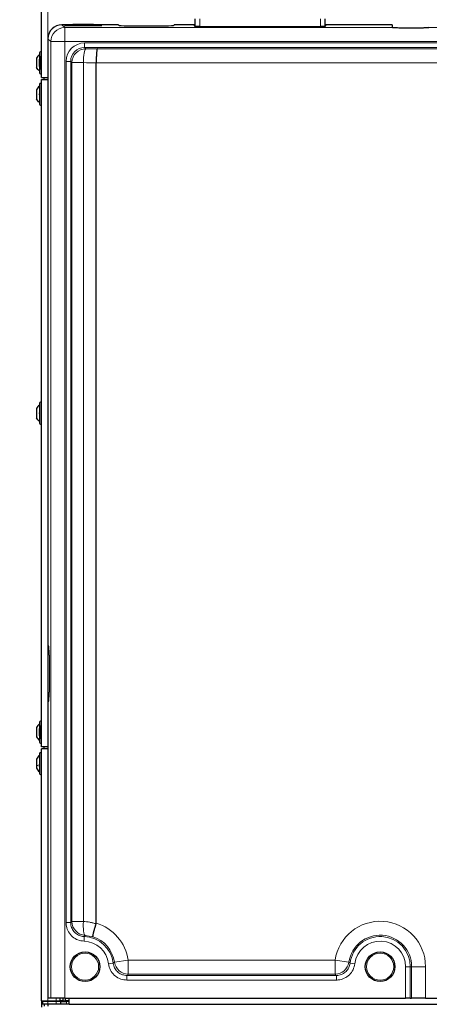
# Paper-space layout 'Blatt3' of a CAD drawing. Header units: millimetres. Extents: x 5 to 418, y 2 to 292.
# Tile 21 of 93: x 58 to 95, y 136 to 224. Entities that reach past the tile are written whole.
import ezdxf

# ---------------------------------------------------------------- set-up
doc = ezdxf.new("R2010")
doc.units = ezdxf.units.MM
doc.layers.add('SLD-0', color=7, linetype='Continuous')
doc.styles.add('SLDTEXTSTYLE0', font='TXT', dxfattribs={"width": 0.605})
doc.dimstyles.new('SLDDIMSTYLE2', dxfattribs={"dimtxt": 3.5, "dimasz": 3.302, "dimexe": 0, "dimexo": 0.0625, "dimgap": 0.875, "dimtad": 1, "dimlfac": 6, "dimrnd": 1e-09, "dimzin": 12, "dimdsep": 46, "dimtxsty": 'SLDTEXTSTYLE0', "dimsah": 1, "dimcen": 0.09, "dimadec": 0, "dimazin": 3, "dimtfac": 1, "dimtofl": 0, "dimtmove": 0, "dimatfit": 3, "dimfxl": 1, "dimfrac": 2, "dimtolj": 1, "dimtzin": 12, "dimarcsym": 0})

# ---------------------------------------------------------------- blocks, each defined once
blk = doc.blocks.new('_D_13')
at = {"layer": 'SLD-0', "color": 7}
for p, q in [((62.596, 260.94), (48.721, 260.94)), ((49.721, 260.94), (49.721, 99.273)), ((62.596, 99.273), (48.721, 99.273))]:
    blk.add_line(p, q, dxfattribs=at)
for points in [[(49.721, 260.94), (49.213, 257.638), (50.229, 257.638)], [(49.721, 99.273), (50.229, 102.575), (49.213, 102.575)]]:
    blk.add_solid(points, dxfattribs=at)
at = {"layer": 'SLD-0', "color": 7, "insert": (45.209, 176.096), "char_height": 3.5, "attachment_point": 1, "rotation": 90, "style": 'SLDTEXTSTYLE0'}
blk.add_mtext('970', dxfattribs=at)

psp = doc.layouts.new('Blatt3')

# ---------------------------------------------------------------- linework, layer by layer
at = {"color": 7, "linetype": 'Continuous', "lineweight": 25}
for p, q in [((60.1795, 219.1063), (60.1795, 250.3563)), ((73.9795, 223.7412), (73.9795, 224.3843)), ((85.6462, 223.7412), (85.6462, 224.3843)), ((62.9795, 223.8563), (62.0111, 223.8563)), ((62.9402, 223.817), (62.5962, 223.817)), ((62.5962, 223.7821), (65.2628, 223.7821)), ((63.0128, 223.8897), (62.9052, 223.7821)), ((64.8462, 223.8897), (63.0128, 223.8897)), ((64.9537, 223.7821), (64.8462, 223.8897)), ((67.0962, 223.8563), (64.8795, 223.8563)), ((65.2628, 223.817), (64.9188, 223.817)), ((67.0962, 223.8563), (67.0962, 223.8127)), ((67.9295, 223.769), (71.2628, 223.769)), ((72.0962, 223.8127), (72.0962, 223.8563)), ((73.8962, 223.8563), (72.0962, 223.8563)), ((73.8962, 223.8563), (73.8962, 223.7603)), ((74.7295, 223.7166), (84.8962, 223.7166)), ((85.7295, 223.7603), (85.7295, 223.8563)), ((91.6795, 223.8563), (85.7295, 223.8563)), ((91.6795, 223.8563), (91.6795, 223.638)), ((92.5128, 223.5914), (94.1795, 223.5914)), ((60.7628, 222.608), (60.7628, 168.023)), ((60.0128, 221.3397), (60.0128, 220.7509)), ((59.7212, 220.8522), (59.7212, 220.0272)), ((60.0128, 220.116), (60.0128, 220.7634)), ((60.1795, 220.9838), (60.0962, 220.9838)), ((60.0962, 219.8955), (60.0962, 220.9838)), ((65.0962, 220.4439), (65.0962, 220.443)), ((65.0962, 143.0984), (65.0962, 220.443)), ((60.0128, 220.1284), (60.0128, 219.5397)), ((60.0962, 219.8955), (60.1795, 219.8955)), ((60.1795, 219.1063), (60.7628, 219.1063)), ((60.1795, 218.9397), (60.7628, 218.9397)), ((60.1795, 158.9397), (60.1795, 218.9397)), ((60.4295, 218.9397), (60.4295, 219.1063)), ((59.7212, 218.0188), (59.7212, 217.1938)), ((60.0128, 218.5063), (60.0128, 216.7063)), ((60.0128, 189.8397), (60.0128, 188.0397)), ((59.7212, 189.3522), (59.7212, 188.5272)), ((60.7628, 168.023), (60.824, 168.023)), ((60.8676, 167.1897), (60.8676, 163.8563)), ((60.7628, 163.023), (60.7628, 136.3563)), ((60.824, 163.023), (60.7628, 163.023)), ((60.0128, 161.173), (60.0128, 160.5967)), ((59.7212, 160.6842), (59.7212, 159.8618)), ((60.0128, 159.9493), (60.0128, 160.5967)), ((60.1795, 160.8172), (60.0962, 160.8172)), ((60.0962, 159.7288), (60.0962, 160.8172)), ((60.0128, 159.9491), (60.0128, 159.373)), ((60.0962, 159.7288), (60.1795, 159.7288)), ((60.7628, 158.9397), (60.1795, 158.9397)), ((60.1795, 136.1063), (60.1795, 158.773)), ((60.7628, 158.773), (60.1795, 158.773)), ((60.4295, 158.773), (60.4295, 158.9397)), ((59.7212, 157.8522), (59.7212, 157.3129)), ((60.0128, 158.3397), (60.0128, 157.163)), ((59.7212, 157.3129), (59.7212, 157.0272)), ((60.0128, 157.163), (60.0128, 156.5397)), ((65.0864, 143.0342), (65.0962, 143.0984)), ((61.0204, 136.3563), (60.7628, 136.3563)), ((62.2687, 136.3563), (61.0204, 136.3563)), ((61.8462, 136.1063), (61.8462, 136.3563)), ((62.0962, 136.3563), (62.0962, 136.1063)), ((62.2687, 136.3563), (92.8893, 136.3563)), ((62.3462, 136.1063), (62.3462, 136.3563)), ((62.6795, 135.8063), (62.6795, 136.3563)), ((93.3054, 136.3563), (92.8893, 136.3563)), ((93.3054, 136.3563), (93.427, 136.3563)), ((94.6753, 136.3563), (93.427, 136.3563)), ((94.6753, 136.3563), (116.8504, 136.3563)), ((60.1795, 136.1063), (60.7628, 136.1063)), ((60.1795, 136.1063), (60.1795, 135.5373)), ((60.2628, 136.0563), (60.2628, 135.8063)), ((60.7628, 136.0563), (60.2628, 136.0563)), ((60.7628, 135.8063), (60.2628, 135.8063)), ((60.4295, 136.1063), (60.4295, 136.0563)), ((60.4295, 135.8063), (60.4295, 135.6397)), ((60.7628, 136.1063), (61.5128, 136.1063)), ((60.7628, 136.1063), (60.7628, 136.0563)), ((61.5128, 136.0563), (60.7628, 136.0563)), ((61.5128, 135.8063), (60.7628, 135.8063)), ((60.7628, 135.8063), (60.7628, 135.6397)), ((61.3462, 136.1063), (61.3462, 136.0563)), ((61.5128, 136.1063), (61.8462, 136.1063)), ((61.9295, 136.0563), (61.5128, 136.0563)), ((61.9295, 135.8063), (61.5128, 135.8063)), ((62.0962, 136.1063), (61.8462, 136.1063)), ((61.9295, 135.8063), (61.9295, 136.0563)), ((61.9295, 136.0563), (62.4295, 136.0563)), ((62.4295, 135.8063), (61.9295, 135.8063)), ((62.0962, 136.1063), (62.3462, 136.1063)), ((62.1795, 136.0563), (62.1795, 136.1063)), ((62.6795, 136.1063), (62.3462, 136.1063)), ((62.6795, 136.0563), (62.4295, 136.0563)), ((62.6795, 135.8063), (62.4295, 135.8063)), ((62.6795, 135.8063), (140.5128, 135.8063))]:
    psp.add_line(p, q, dxfattribs=at)
at = {"color": 7, "linetype": 'Continuous', "lineweight": 18}
for p, q in [((60.7628, 219.1063), (60.7628, 250.3563)), ((74.3962, 224.3843), (74.3962, 223.7202)), ((85.2295, 223.7202), (85.2295, 224.3843)), ((62.0111, 223.8563), (62.2687, 223.5987)), ((62.2687, 222.3504), (62.2687, 223.5987)), ((62.2687, 223.5987), (92.147, 223.5987)), ((62.5962, 223.7821), (62.5962, 223.817)), ((65.2628, 223.7821), (65.2628, 223.817)), ((94.5453, 223.5987), (107.3616, 223.5987)), ((61.0204, 222.3504), (60.7628, 222.608)), ((62.2687, 222.3504), (61.0204, 222.3504)), ((61.0204, 136.3563), (61.0204, 222.3504)), ((140.9236, 222.3504), (62.2687, 222.3504)), ((62.2687, 222.3504), (62.2687, 136.3563)), ((64.0536, 221.8138), (64.0536, 222.2299)), ((64.0536, 222.2299), (139.1387, 222.2299)), ((64.0536, 221.8138), (64.1657, 221.7017)), ((139.1387, 221.8138), (64.0536, 221.8138)), ((65.2017, 221.6922), (137.9906, 221.6922)), ((62.8054, 220.5655), (62.3893, 220.5655)), ((62.3893, 143.1452), (62.3893, 220.5655)), ((62.9174, 220.4535), (62.8054, 220.5655)), ((62.8054, 220.5655), (62.8054, 143.1452)), ((62.9174, 220.4535), (63.9424, 220.4535)), ((62.9174, 143.2523), (62.9174, 220.4535)), ((63.9424, 220.4535), (63.9424, 143.2523)), ((138.0962, 220.4439), (65.0962, 220.4439)), ((60.7628, 218.9397), (60.7628, 158.9397)), ((60.7628, 136.1063), (60.7628, 158.773)), ((62.8054, 143.1452), (62.3893, 143.1452)), ((62.9174, 143.2523), (63.9424, 143.2523)), ((64.0145, 141.8975), (64.0014, 141.4816)), ((64.8124, 141.8793), (64.0932, 142.0062)), ((66.6205, 139.5028), (66.2072, 139.4547)), ((66.7316, 139.5915), (67.9673, 139.7688)), ((67.9673, 139.7688), (86.5584, 139.7688)), ((67.9673, 138.5205), (67.9673, 139.7688)), ((87.794, 139.5915), (86.5584, 139.7688)), ((86.5584, 138.5205), (86.5584, 139.7688)), ((87.9051, 139.5028), (88.3184, 139.4547)), ((93.3054, 139.1897), (92.8893, 139.1897)), ((92.8893, 136.3563), (92.8893, 139.1897)), ((93.3054, 139.1897), (93.427, 139.1897)), ((93.3054, 139.1897), (93.3054, 136.3563)), ((93.427, 139.1897), (94.6753, 139.1897)), ((93.427, 136.3563), (93.427, 139.1897)), ((94.6753, 139.1897), (94.6753, 136.3563)), ((67.8604, 138.3989), (86.6652, 138.3989)), ((67.8604, 138.3989), (67.8604, 137.9828)), ((86.5584, 138.5205), (67.9673, 138.5205)), ((86.6652, 138.3989), (86.6652, 137.9828)), ((86.6652, 137.9828), (67.8604, 137.9828)), ((61.5128, 136.1063), (61.5128, 136.3563)), ((60.7628, 136.0563), (60.7628, 135.8063)), ((60.8605, 136.0563), (60.8605, 136.1063)), ((60.8605, 135.8063), (60.8605, 135.8063)), ((61.3176, 136.0563), (61.3176, 136.1063)), ((61.5128, 136.0563), (61.5128, 135.8063)), ((62.4295, 136.0563), (62.4295, 135.8063))]:
    psp.add_line(p, q, dxfattribs=at)
at = {"color": 7, "linetype": 'Continuous', "lineweight": 18, "flags": 128}
for points in [[(64.1657, 221.7017), (64.1235, 221.6672), (64.0828, 221.5889), (64.0451, 221.4699), (64.0117, 221.3142), (63.9838, 221.1277), (63.9625, 220.9169), (63.9485, 220.6894), (63.9424, 220.4535)], [(64.0932, 142.0062), (64.0534, 142.0427), (64.0176, 142.1222), (63.987, 142.2418), (63.9627, 142.3972), (63.9457, 142.583), (63.9364, 142.7924), (63.9353, 143.0182), (63.9424, 143.2523)]]:
    psp.add_lwpolyline(points, dxfattribs=at)
at = {"color": 7, "linetype": 'Continuous', "lineweight": 25}
for centre in [(64.0962, 139.1897), (90.5962, 139.1897)]:
    psp.add_circle(centre, 1.3333, dxfattribs=at)
at = {"color": 7, "linetype": 'Continuous', "lineweight": 18}
for centre in [(64.0962, 139.1897), (90.5962, 139.1897)]:
    psp.add_circle(centre, 1.2195, dxfattribs=at)
for centre, radius, start, end in [((62.2727, 222.3464), 1.2523, 90.183596, 179.816404), ((64.1697, 220.4494), 1.2523, 90.183596, 179.816404), ((64.1697, 143.2561), 1.2523, 180.170862, 266.501696), ((63.9295, 139.1897), 4.0791, 8.16171, 73.380718), ((90.5962, 139.1897), 4.0791, 0, 171.83829), ((63.9295, 139.1897), 2.7092, 6.638215, 88.202274), ((63.9295, 139.1897), 2.8308, 8.16171, 71.827296), ((90.5962, 139.1897), 2.8308, 0, 171.83829), ((90.5962, 139.1897), 2.7092, 0, 173.361785), ((63.9295, 139.1897), 2.2931, 6.638215, 88.202274), ((90.5962, 139.1897), 2.2931, 0, 173.361785), ((67.9706, 139.7727), 1.2522, 188.315822, 269.845888), ((86.555, 139.7727), 1.2522, 270.154112, 351.684178)]:
    psp.add_arc(centre, radius, start, end, dxfattribs=at)
at = {"color": 7, "linetype": 'Continuous', "lineweight": 25}
for centre, radius, start, end in [((60.0962, 221.3397), 0.0833, 0, 180), ((60.3462, 220.7634), 0.3333, 138.590378, 180), ((60.3462, 220.116), 0.3333, 180, 221.409622), ((60.0962, 219.5397), 0.0833, 180, 360), ((60.0962, 218.5063), 0.0833, 0, 180), ((60.0962, 216.7063), 0.0833, 180, 360), ((60.0962, 189.8397), 0.0833, 0, 180), ((60.0962, 188.0397), 0.0833, 180, 360), ((60.0962, 161.173), 0.0833, 0, 180), ((60.3462, 160.5967), 0.3333, 138.590378, 180), ((60.3462, 159.9493), 0.3333, 180, 221.409622), ((60.0962, 159.373), 0.0833, 180, 360), ((60.0962, 158.3397), 0.0833, 0, 180), ((60.0962, 156.5397), 0.0833, 180, 360)]:
    psp.add_arc(centre, radius, start, end, dxfattribs=at)
for centre, major_axis, ratio, start_param, end_param in [((62.0145, 222.6046), (-0.8863, 0.8863), 0.9972647, 5.4991567, 7.0672139), ((62.5962, 223.7996), (0.3333, 0), 0.0524078, 1.5707963, 4.712389), ((65.2628, 223.7996), (0.3333, 0), 0.0524078, 4.712389, 7.8539816), ((67.9295, 223.8127), (0.8333, 0), 0.0524078, 3.1415927, 4.712389), ((71.2628, 223.8127), (0.8333, 0), 0.0524078, 4.712389, 6.2831853), ((74.7295, 223.7603), (0.8333, 0), 0.0524078, 3.1415927, 4.712389), ((84.8962, 223.7603), (0.8333, 0), 0.0524078, 4.712389, 6.2831853), ((92.5128, 223.638), (0.8333, 0), 0.0524078, 3.1415927, 4.257942), ((94.1795, 223.638), (0.8333, 0), 0.0524078, 5.1668359, 6.2831853), ((60.824, 167.1897), (0, 0.8333), 0.0524078, 4.712389, 6.2831853), ((60.824, 163.8563), (0, 0.8333), 0.0524078, 3.1415927, 4.712389)]:
    psp.add_ellipse(centre, major_axis=major_axis, ratio=ratio, start_param=start_param, end_param=end_param, dxfattribs=at)
at = {"color": 7, "linetype": 'Continuous', "lineweight": 18}
for centre, major_axis, ratio, start_param, end_param in [((64.0582, 220.5609), (1.1817, -1.1817), 0.9972647, 2.357564, 3.9256213), ((64.0582, 220.5609), (0.8879, -0.8879), 0.9954519, 2.357564, 3.9256213), ((81.8096, 226.7937), (98.75, 0), 0.0524078, 4.5327516, 4.5434042), ((81.8096, 225.5455), (100, 0), 0.0517527, 4.5327516, 4.5444662)]:
    psp.add_ellipse(centre, major_axis=major_axis, ratio=ratio, start_param=start_param, end_param=end_param, dxfattribs=at)
at = {"color": 7, "linetype": 'Continuous', "lineweight": 25}
for points, knots in [([(92.147, 223.5987), (92.235, 223.5959), (92.3538, 223.5922), (92.48, 223.5916), (92.5128, 223.5914)], [0, 0, 0, 0, 0.7402975, 1, 1, 1, 1]), ([(94.1795, 223.5914), (94.2735, 223.5927), (94.4004, 223.5944), (94.5154, 223.5978), (94.5453, 223.5987)], [0, 0, 0, 0, 0.7402831, 1, 1, 1, 1]), ([(65.2017, 221.6922), (65.2015, 221.6921), (65.1954, 221.6882), (65.1775, 221.6583), (65.1491, 221.5224), (65.1212, 221.2379), (65.1015, 220.8646), (65.0979, 220.5841), (65.0962, 220.4439)], [0, 0, 0, 0, 0.0037153, 0.1138665, 0.3361641, 0.5577007, 0.7788433, 1, 1, 1, 1]), ([(60.0414, 220.3667), (60.0374, 220.3692), (60.0297, 220.3742), (60.0205, 220.3908), (60.0143, 220.4131), (60.0121, 220.4395), (60.0143, 220.4659), (60.0204, 220.4884), (60.0296, 220.5051), (60.0374, 220.5101), (60.0414, 220.5126)], [0, 0, 0, 0, 0.1252217, 0.2494831, 0.3743256, 0.4990628, 0.6238964, 0.749388, 0.8744406, 1, 1, 1, 1]), ([(60.0414, 217.5334), (60.0374, 217.5359), (60.0297, 217.5408), (60.0205, 217.5575), (60.0143, 217.5798), (60.0121, 217.6061), (60.0143, 217.6325), (60.0204, 217.655), (60.0296, 217.6718), (60.0374, 217.6768), (60.0414, 217.6793)], [0, 0, 0, 0, 0.1252217, 0.2494831, 0.3743256, 0.4990628, 0.6238964, 0.749388, 0.8744406, 1, 1, 1, 1]), ([(60.0414, 188.8667), (60.0374, 188.8692), (60.0297, 188.8742), (60.0205, 188.8908), (60.0143, 188.9131), (60.0121, 188.9395), (60.0143, 188.9659), (60.0204, 188.9884), (60.0296, 189.0051), (60.0374, 189.0101), (60.0414, 189.0126)], [0, 0, 0, 0, 0.1252217, 0.2494831, 0.3743256, 0.4990628, 0.6238964, 0.749388, 0.8744406, 1, 1, 1, 1]), ([(60.0414, 160.2254), (60.0374, 160.2285), (60.0297, 160.2347), (60.0205, 160.2527), (60.0143, 160.276), (60.0121, 160.3027), (60.0143, 160.3286), (60.0204, 160.35), (60.0296, 160.3652), (60.0374, 160.369), (60.0414, 160.3709)], [0, 0, 0, 0, 0.1252217, 0.2494831, 0.3743256, 0.4990628, 0.6238964, 0.749388, 0.8744406, 1, 1, 1, 1]), ([(59.7212, 159.8621), (59.7606, 159.8005), (59.8394, 159.6774), (59.955, 159.5875), (60.0128, 159.5426)], [0, 0, 0, 0, 0.5, 1, 1, 1, 1]), ([(60.0128, 158.173), (59.955, 158.1279), (59.8394, 158.0377), (59.7606, 157.914), (59.7212, 157.8522)], [0, 0, 0, 0, 0.5000001, 1, 1, 1, 1]), ([(59.7212, 157.0272), (59.7606, 156.9653), (59.8394, 156.8417), (59.955, 156.7514), (60.0128, 156.7063)], [0, 0, 0, 0, 0.4999999, 1, 1, 1, 1]), ([(60.0414, 157.3018), (60.0374, 157.3027), (60.0297, 157.3044), (60.0205, 157.3167), (60.0143, 157.3358), (60.0121, 157.3605), (60.0143, 157.3873), (60.0204, 157.4121), (60.0296, 157.4324), (60.0374, 157.4405), (60.0414, 157.4445)], [0, 0, 0, 0, 0.1252207, 0.2494814, 0.3743239, 0.4990613, 0.6238954, 0.7493873, 0.8744403, 1, 1, 1, 1]), ([(64.8124, 141.8793), (64.8123, 141.8794), (64.8107, 141.8814), (64.8082, 141.8869), (64.8056, 141.9003), (64.8047, 141.9215), (64.8066, 141.9532), (64.8112, 141.9932), (64.8187, 142.0408), (64.8288, 142.0953), (64.8414, 142.1562), (64.8568, 142.2243), (64.8746, 142.2984), (64.8946, 142.3774), (64.9167, 142.4609), (64.941, 142.5497), (64.9757, 142.672), (65.0138, 142.8008), (65.0543, 142.9326), (65.0757, 143.0002), (65.0864, 143.0342)], [0, 0, 0, 0, 0.0033364, 0.0430302, 0.0828571, 0.1393686, 0.1962675, 0.2543895, 0.3129351, 0.3692236, 0.4258987, 0.483795, 0.5421144, 0.598349, 0.6553837, 0.7128251, 0.7711025, 0.8838623, 0.9417183, 1, 1, 1, 1])]:
    psp.add_open_spline(points, degree=3, knots=knots, dxfattribs=at)
for points in [[(60.0128, 221.173), (59.955, 221.1279), (59.8394, 221.0377), (59.7606, 220.914), (59.7212, 220.8522)], [(60.0128, 219.7063), (59.955, 219.7514), (59.8394, 219.8417), (59.7606, 219.9653), (59.7212, 220.0272)], [(60.0128, 218.3397), (59.955, 218.2945), (59.8394, 218.2043), (59.7606, 218.0807), (59.7212, 218.0188)], [(60.0128, 216.873), (59.955, 216.9181), (59.8394, 217.0083), (59.7606, 217.132), (59.7212, 217.1938)], [(60.0128, 189.673), (59.955, 189.6279), (59.8394, 189.5377), (59.7606, 189.414), (59.7212, 189.3522)], [(60.0128, 188.2063), (59.955, 188.2514), (59.8394, 188.3417), (59.7606, 188.4653), (59.7212, 188.5272)], [(60.0128, 161.004), (59.955, 160.959), (59.8394, 160.8691), (59.7606, 160.7458), (59.7212, 160.6842)]]:
    psp.add_open_spline(points, degree=3, dxfattribs=at)
at = {"color": 7, "linetype": 'Continuous', "lineweight": 18}
psp.add_open_spline([(60.0128, 157.2143), (59.955, 157.2281), (59.8394, 157.2559), (59.7606, 157.2939), (59.7212, 157.3129)], degree=3, dxfattribs=at)
for points, knots in [([(64.0014, 141.4816), (63.8148, 141.5059), (63.4417, 141.5544), (62.952, 141.8569), (62.5891, 142.2908), (62.4118, 142.7481), (62.3953, 143.0397), (62.3893, 143.1452)], [0, 0, 0, 0, 0.219195, 0.4384041, 0.6573012, 0.8760805, 1, 1, 1, 1]), ([(62.8054, 143.1452), (62.8291, 143.1682), (62.8665, 143.2042), (62.9038, 143.2395), (62.9174, 143.2523)], [0, 0, 0, 0, 0.6368275, 1, 1, 1, 1]), ([(62.8054, 143.1452), (62.8098, 143.066), (62.822, 142.8471), (62.9548, 142.5046), (63.2269, 142.1767), (63.5792, 141.9676), (63.8568, 141.9045), (63.9968, 141.8983), (64.0145, 141.8975)], [0, 0, 0, 0, 0.123933, 0.3426326, 0.5613803, 0.7804679, 0.9721889, 1, 1, 1, 1]), ([(63.9424, 143.2523), (64.0382, 143.2458), (64.2304, 143.2328), (64.5179, 143.1873), (64.8046, 143.124), (64.9923, 143.0642), (65.0864, 143.0342)], [0, 0, 0, 0, 0.24700033, 0.495164, 0.74695738, 1, 1, 1, 1]), ([(64.0932, 142.0062), (64.0836, 141.9931), (64.0571, 141.9572), (64.0311, 141.9207), (64.0145, 141.8975)], [0, 0, 0, 0, 0.3631783, 1, 1, 1, 1]), ([(67.8604, 137.9828), (67.6732, 138.0011), (67.2988, 138.0379), (66.8001, 138.3249), (66.4231, 138.7472), (66.2521, 139.1546), (66.2159, 139.3967), (66.2072, 139.4547)], [0, 0, 0, 0, 0.2319044, 0.4638218, 0.6954578, 0.9270245, 1, 1, 1, 1]), ([(66.6205, 139.5028), (66.6453, 139.5223), (66.6826, 139.5517), (66.7193, 139.5815), (66.7316, 139.5915)], [0, 0, 0, 0, 0.66386946, 1, 1, 1, 1]), ([(66.6205, 139.5028), (66.627, 139.4593), (66.654, 139.2776), (66.7821, 138.9719), (67.0648, 138.655), (67.439, 138.4399), (67.7199, 138.4125), (67.8604, 138.3989)], [0, 0, 0, 0, 0.0730086, 0.3045928, 0.5361674, 0.7680387, 1, 1, 1, 1]), ([(86.6652, 138.3989), (86.7092, 138.4003), (86.8928, 138.4061), (87.2113, 138.4979), (87.5587, 138.7422), (87.8157, 139.089), (87.8753, 139.3649), (87.9051, 139.5028)], [0, 0, 0, 0, 0.0730087, 0.304593, 0.5361675, 0.7680387, 1, 1, 1, 1]), ([(88.3184, 139.4547), (88.2785, 139.2709), (88.1987, 138.9032), (87.856, 138.441), (87.393, 138.1154), (86.9686, 137.9927), (86.7238, 137.9847), (86.6652, 137.9828)], [0, 0, 0, 0, 0.2319044, 0.4638217, 0.6954575, 0.9270244, 1, 1, 1, 1]), ([(87.794, 139.5915), (87.8064, 139.5815), (87.8431, 139.5517), (87.8804, 139.5223), (87.9051, 139.5028)], [0, 0, 0, 0, 0.3361305, 1, 1, 1, 1]), ([(67.9673, 138.5205), (67.9554, 138.5069), (67.9202, 138.4663), (67.8843, 138.4258), (67.8604, 138.3989)], [0, 0, 0, 0, 0.3361257, 1, 1, 1, 1]), ([(86.6652, 138.3989), (86.6414, 138.4258), (86.6054, 138.4663), (86.5702, 138.5069), (86.5584, 138.5205)], [0, 0, 0, 0, 0.6638743, 1, 1, 1, 1])]:
    psp.add_open_spline(points, degree=3, knots=knots, dxfattribs=at)

# ---------------------------------------------------------------- dimensions: what is measured, and where the dimension line sits
at = {"layer": 'SLD-0', "color": 7}
dim = psp.add_linear_dim(base=(49.7205, 99.273), p1=(62.5962, 260.9397), p2=(62.5962, 99.273), angle=90, dimstyle='SLDDIMSTYLE2', dxfattribs=at)
dim.commit()
dim.dimension.update_dxf_attribs({"geometry": '_D_13', "text_midpoint": (49.7205, 180.1063), "dimtype": 160})

doc.saveas('drawing.dxf')
